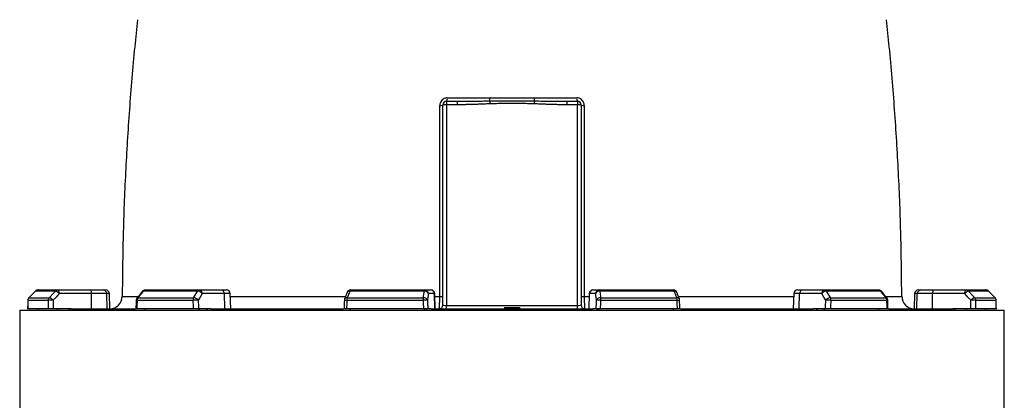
# Model space of a CAD drawing. Header units: millimetres. Extents: x 1339 to 2677, y 253 to 3684.
# Tile 12 of 14: x 1522 to 2305, y 2826 to 3128. Entities that reach past the tile are written whole.
import ezdxf

# ---------------------------------------------------------------- set-up
doc = ezdxf.new("R2010")
doc.units = ezdxf.units.MM

msp = doc.modelspace()

# ---------------------------------------------------------------- linework, layer by layer
at = {"color": 7, "linetype": 'Continuous', "lineweight": 25}
for p, q in [((1861.57, 3063.51), (1869.99, 3063.51)), ((1861.57, 3063.51), (1861.57, 3060.77)), ((1869.99, 3063.51), (1869.99, 3060.77)), ((1957.15, 3063.51), (1965.57, 3063.51)), ((1957.15, 3063.51), (1957.15, 3060.77)), ((1965.57, 3063.51), (1965.57, 3060.77)), ((1858.57, 2901.51), (1858.57, 3060.51)), ((1861.57, 3060.77), (1861.57, 2901.24)), ((1869.99, 3060.77), (1861.57, 3060.77)), ((1965.57, 3060.77), (1957.15, 3060.77)), ((1965.57, 2901.24), (1965.57, 3060.77)), ((1968.57, 3060.51), (1968.57, 2901.51)), ((1536.65, 2913.51), (1552.44, 2913.51)), ((1552.44, 2913.51), (1578.07, 2913.51)), ((1578.07, 2913.51), (1588.42, 2913.51)), ((1588.42, 2913.51), (1590.38, 2913.51)), ((1621.85, 2913.51), (1665, 2913.51)), ((1665, 2913.51), (1682.53, 2913.51)), ((1682.53, 2913.51), (1686.53, 2913.51)), ((1785.21, 2913.51), (1844.17, 2913.51)), ((1844.17, 2913.51), (1848.9, 2913.51)), ((1848.9, 2913.51), (1849.16, 2913.51)), ((1977.98, 2913.51), (1978.24, 2913.51)), ((1978.24, 2913.51), (1982.97, 2913.51)), ((1982.97, 2913.51), (2041.92, 2913.51)), ((2140.6, 2913.51), (2144.6, 2913.51)), ((2144.6, 2913.51), (2162.13, 2913.51)), ((2162.13, 2913.51), (2205.29, 2913.51)), ((2236.76, 2913.51), (2238.72, 2913.51)), ((2238.72, 2913.51), (2249.07, 2913.51)), ((2249.07, 2913.51), (2274.69, 2913.51)), ((2274.69, 2913.51), (2290.49, 2913.51)), ((1544.75, 2905.26), (1528.5, 2905.26)), ((1534.52, 2912.61), (1529.32, 2907.37)), ((1529.37, 2907.38), (1545.58, 2907.38)), ((1550.45, 2912.63), (1534.56, 2912.63)), ((1579.1, 2910.61), (1553.47, 2910.61)), ((1579.24, 2898.51), (1579.1, 2910.61)), ((1591.26, 2910.61), (1579.1, 2910.61)), ((1591.66, 2898.51), (1591.26, 2910.61)), ((1593.8, 2898.51), (1593.38, 2910.61)), ((1619.49, 2912.36), (1615.36, 2907.12)), ((1659.83, 2905.26), (1615.43, 2905.26)), ((1616.1, 2907.38), (1660.4, 2907.38)), ((1663.63, 2912.63), (1620.23, 2912.63)), ((1684.83, 2910.61), (1667.3, 2910.61)), ((1685.15, 2898.51), (1684.83, 2910.61)), ((1689.96, 2898.51), (1689.53, 2910.61)), ((1782.41, 2911.56), (1780.44, 2906.31)), ((1842.89, 2905.26), (1782.24, 2905.26)), ((1782.54, 2907.38), (1843.05, 2907.38)), ((1843.78, 2912.63), (1784.5, 2912.63)), ((1851.85, 2910.61), (1847.12, 2910.61)), ((1852.27, 2898.51), (1851.85, 2910.61)), ((1852.58, 2898.51), (1852.16, 2910.61)), ((1974.98, 2910.61), (1974.56, 2898.51)), ((1974.87, 2898.51), (1975.28, 2910.61)), ((1980.02, 2910.61), (1975.28, 2910.61)), ((2042.64, 2912.63), (1983.36, 2912.63)), ((1984.09, 2907.38), (2044.6, 2907.38)), ((2044.9, 2905.26), (1984.24, 2905.26)), ((2046.7, 2906.31), (2044.73, 2911.56)), ((2137.61, 2910.61), (2137.18, 2898.51)), ((2141.98, 2898.51), (2142.31, 2910.61)), ((2159.84, 2910.61), (2142.31, 2910.61)), ((2206.91, 2912.63), (2163.51, 2912.63)), ((2166.74, 2907.38), (2211.04, 2907.38)), ((2211.71, 2905.26), (2167.31, 2905.26)), ((2211.78, 2907.12), (2207.64, 2912.36)), ((2233.76, 2910.61), (2233.34, 2898.51)), ((2235.48, 2898.51), (2235.88, 2910.61)), ((2248.04, 2910.61), (2235.88, 2910.61)), ((2247.9, 2898.51), (2248.04, 2910.61)), ((2273.67, 2910.61), (2248.04, 2910.61)), ((2292.58, 2912.63), (2276.69, 2912.63)), ((2281.56, 2907.38), (2297.77, 2907.38)), ((2298.64, 2905.26), (2282.39, 2905.26)), ((2297.81, 2907.37), (2292.62, 2912.61)), ((2297.81, 2907.37), (2292.62, 2912.61)), ((1522.07, 2897.51), (1522.07, 2658.48)), ((1522.07, 2897.51), (2305.07, 2897.51)), ((1544.83, 2898.51), (1528.46, 2898.51)), ((1536.65, 2897.51), (1536.65, 2898.51)), ((1563.24, 2898.51), (1548.68, 2898.51)), ((1552.44, 2897.51), (1552.44, 2898.51)), ((1561.14, 2897.51), (1562.08, 2898.51)), ((1563.24, 2898.51), (1614.1, 2898.51)), ((1660.01, 2898.51), (1615.27, 2898.51)), ((1621.85, 2897.51), (1621.85, 2898.51)), ((1674.21, 2898.51), (1664.25, 2898.51)), ((1665, 2897.51), (1665, 2898.51)), ((1670.95, 2897.51), (1671.6, 2898.51)), ((1674.21, 2898.51), (1779.69, 2898.51)), ((1843.13, 2898.51), (1782.02, 2898.51)), ((1785.21, 2897.51), (1785.21, 2898.51)), ((1844.17, 2897.51), (1844.17, 2898.51)), ((1845.77, 2897.51), (1845.95, 2898.51)), ((1849.31, 2898.51), (1846.62, 2898.51)), ((1849.31, 2898.51), (1977.82, 2898.51)), ((1861.57, 2898.51), (1861.57, 2901.24)), ((1861.57, 2901.24), (1965.57, 2901.24)), ((1907.53, 2899.51), (1907.57, 2898.51)), ((1907.53, 2899.51), (1913.57, 2899.51)), ((1913.57, 2899.51), (1913.57, 2898.51)), ((1913.57, 2899.51), (1919.61, 2899.51)), ((1919.61, 2899.51), (1919.57, 2898.51)), ((1965.57, 2898.51), (1965.57, 2901.24)), ((1980.51, 2898.51), (1977.82, 2898.51)), ((1981.19, 2898.51), (1981.36, 2897.51)), ((1982.97, 2897.51), (1982.97, 2898.51)), ((2045.12, 2898.51), (1984.01, 2898.51)), ((2041.92, 2897.51), (2041.92, 2898.51)), ((2047.5, 2898.51), (2152.93, 2898.51)), ((2162.89, 2898.51), (2152.93, 2898.51)), ((2155.54, 2898.51), (2156.18, 2897.51)), ((2162.13, 2897.51), (2162.13, 2898.51)), ((2211.86, 2898.51), (2167.13, 2898.51)), ((2205.29, 2897.51), (2205.29, 2898.51)), ((2212.93, 2898.51), (2263.89, 2898.51)), ((2278.45, 2898.51), (2263.89, 2898.51)), ((2265.05, 2898.51), (2265.99, 2897.51)), ((2274.69, 2897.51), (2274.69, 2898.51)), ((2298.68, 2898.51), (2282.31, 2898.51)), ((2290.49, 2897.51), (2290.49, 2898.51)), ((2305.07, 2658.48), (2305.07, 2897.51))]:
    msp.add_line(p, q, dxfattribs=at)
at = {"color": 1, "linetype": 'Continuous', "lineweight": 25}
for p, q in [((1528.45, 2905.28), (1528.5, 2905.26)), ((1529.32, 2907.37), (1529.37, 2907.38)), ((1534.52, 2912.62), (1534.56, 2912.63)), ((1593.38, 2910.61), (1591.26, 2910.61)), ((1689.53, 2910.61), (1684.83, 2910.61)), ((1852.16, 2910.61), (1851.85, 2910.61)), ((1852.24, 2908.42), (1856.13, 2908.43)), ((1971.01, 2908.43), (1974.9, 2908.42)), ((1975.28, 2910.61), (1974.98, 2910.61)), ((2142.31, 2910.61), (2137.61, 2910.61)), ((2235.88, 2910.61), (2233.76, 2910.61)), ((2292.58, 2912.63), (2292.62, 2912.62)), ((2297.77, 2907.38), (2297.82, 2907.37)), ((2298.64, 2905.26), (2298.69, 2905.28))]:
    msp.add_line(p, q, dxfattribs=at)
at = {"color": 7, "linetype": 'Continuous', "lineweight": 25, "flags": 128}
for points in [[(1895.78, 3063.86), (1895.79, 3063.66), (1895.8, 3063.43), (1895.81, 3063.16), (1895.82, 3062.86), (1895.83, 3062.54), (1895.84, 3062.2), (1895.85, 3061.84), (1895.87, 3061.47)], [(1931.36, 3063.86), (1931.35, 3063.66), (1931.34, 3063.43), (1931.33, 3063.16), (1931.32, 3062.86), (1931.31, 3062.54), (1931.3, 3062.2), (1931.28, 3061.84), (1931.27, 3061.47)], [(1553.47, 2910.61), (1553.44, 2911.18), (1553.38, 2911.73), (1553.28, 2912.23), (1553.16, 2912.66), (1553, 2913.02), (1552.83, 2913.29), (1552.64, 2913.45), (1552.44, 2913.51)], [(1578.07, 2913.51), (1578.27, 2913.45), (1578.45, 2913.29), (1578.63, 2913.02), (1578.78, 2912.66), (1578.91, 2912.23), (1579.01, 2911.73), (1579.07, 2911.18), (1579.1, 2910.61)], [(1843.78, 2912.63), (1843.82, 2912.82), (1843.86, 2913), (1843.91, 2913.15), (1843.96, 2913.28), (1844.01, 2913.38), (1844.06, 2913.45), (1844.11, 2913.49), (1844.17, 2913.51)], [(1983.36, 2912.63), (1983.32, 2912.82), (1983.27, 2913), (1983.23, 2913.15), (1983.18, 2913.28), (1983.13, 2913.38), (1983.08, 2913.45), (1983.03, 2913.49), (1982.97, 2913.51)], [(2249.07, 2913.51), (2248.87, 2913.45), (2248.68, 2913.29), (2248.51, 2913.02), (2248.35, 2912.66), (2248.23, 2912.23), (2248.13, 2911.73), (2248.07, 2911.18), (2248.04, 2910.61)], [(2273.67, 2910.61), (2273.69, 2911.18), (2273.76, 2911.73), (2273.85, 2912.23), (2273.98, 2912.66), (2274.13, 2913.02), (2274.31, 2913.29), (2274.5, 2913.45), (2274.69, 2913.51)], [(1528.45, 2905.28), (1528.44, 2903.56), (1528.41, 2898.38)], [(1534.56, 2912.63), (1530.36, 2908.39), (1529.37, 2907.38)], [(1545.58, 2907.38), (1549.52, 2911.62), (1550.45, 2912.63)], [(1553.47, 2910.61), (1550.98, 2907.93), (1548.6, 2905.37)], [(1614.71, 2905.33), (1614.67, 2903.61), (1614.56, 2898.43)], [(1620.23, 2912.63), (1616.89, 2908.39), (1616.1, 2907.38)], [(1660.4, 2907.38), (1663.01, 2911.62), (1663.63, 2912.63)], [(1667.3, 2910.61), (1665.65, 2907.93), (1664.07, 2905.37)], [(1780.25, 2905.36), (1780.19, 2903.64), (1780.02, 2898.46)], [(1784.5, 2912.63), (1782.91, 2908.39), (1782.54, 2907.38)], [(1843.05, 2907.38), (1843.64, 2911.62), (1843.78, 2912.63)], [(1847.12, 2910.61), (1846.75, 2907.93), (1846.39, 2905.37)], [(1980.75, 2905.37), (1980.39, 2907.93), (1980.02, 2910.61)], [(1983.36, 2912.63), (1983.95, 2908.39), (1984.09, 2907.38)], [(2044.6, 2907.38), (2043.01, 2911.62), (2042.64, 2912.63)], [(2047.12, 2898.46), (2047.06, 2900.18), (2046.89, 2905.36)], [(2163.07, 2905.37), (2161.49, 2907.93), (2159.84, 2910.61)], [(2163.51, 2912.63), (2166.12, 2908.39), (2166.74, 2907.38)], [(2211.04, 2907.38), (2207.7, 2911.62), (2206.91, 2912.63)], [(2212.58, 2898.43), (2212.54, 2900.15), (2212.42, 2905.33)], [(2278.53, 2905.37), (2276.15, 2907.93), (2273.67, 2910.61)], [(2276.69, 2912.63), (2280.63, 2908.39), (2281.56, 2907.38)], [(2297.77, 2907.38), (2293.57, 2911.62), (2292.58, 2912.63)], [(2298.73, 2898.38), (2298.72, 2900.1), (2298.69, 2905.28)]]:
    msp.add_lwpolyline(points, dxfattribs=at)
at = {"color": 7, "linetype": 'Continuous', "lineweight": 25}
for centre, radius, start, end in [((1861.57, 3060.51), 3, 90, 180), ((1857.92, 3065.65), 4.23, 329.6191, 8.55626), ((1870.19, 3066.11), 25.68, 354.96804, 0.37181), ((1956.94, 3066.11), 25.68, 179.62819, 185.03196), ((1969.22, 3065.65), 4.23, 171.44374, 210.3809), ((1965.57, 3060.51), 3, 0, 90), ((1856.68, 3067.81), 7.54, 266.05071, 284.47943), ((1860.82, 3051.98), 8.82, 85.15438, 104.81071), ((1966.31, 3051.98), 8.82, 75.18929, 94.84562), ((1970.46, 3067.81), 7.54, 255.52057, 273.94929), ((1536.65, 2910.51), 3, 90, 135.25438), ((1536.65, 2910.58), 2.93, 90.08834, 135.59711), ((1552.46, 2910.76), 2.75, 90.32582, 137.14053), ((1588.34, 2910.59), 2.92, 0.41354, 88.47354), ((1590.38, 2910.51), 3, 2, 90), ((1621.85, 2910.51), 3, 90, 141.73662), ((1621.92, 2911.45), 2.06, 92.00065, 145.1156), ((1665.12, 2911.81), 1.7, 93.90783, 151.2303), ((1664.62, 2910.84), 2.69, 355.08173, 81.76482), ((1682.15, 2910.84), 2.69, 355.08176, 81.76442), ((1686.53, 2910.51), 3, 2, 90), ((1785.21, 2910.51), 3, 90, 159.44722), ((1785.56, 2912.5), 1.06, 108.89649, 173.19842), ((1844.14, 2910.53), 2.98, 1.54395, 89.57827), ((1848.88, 2910.53), 2.98, 1.54395, 89.57827), ((1849.16, 2910.51), 3, 2, 90), ((1977.98, 2910.51), 3, 90, 178), ((1978.26, 2910.53), 2.98, 90.42173, 178.45605), ((1982.99, 2910.53), 2.98, 90.42173, 178.45605), ((2041.92, 2910.51), 3, 20.55278, 90), ((2041.58, 2912.5), 1.06, 6.80158, 71.10351), ((2140.6, 2910.51), 3, 90, 178), ((2144.99, 2910.84), 2.69, 98.23558, 184.91824), ((2162.52, 2910.84), 2.69, 98.23518, 184.91827), ((2162.02, 2911.81), 1.7, 28.7697, 86.09217), ((2205.29, 2910.51), 3, 38.26338, 90), ((2205.22, 2911.45), 2.06, 34.8844, 87.99935), ((2236.76, 2910.51), 3, 90, 178), ((2238.8, 2910.59), 2.92, 91.52646, 179.58646), ((2274.68, 2910.76), 2.75, 42.85947, 89.67418), ((2290.49, 2910.51), 3, 44.74562, 90), ((2290.49, 2910.58), 2.93, 44.40289, 89.91166), ((1531.45, 2905.26), 3, 135.25506, 179.6388), ((1531.53, 2905.27), 3.03, 135.5887, 180.07672), ((1547.85, 2905.28), 3.09, 137.09749, 180.26808), ((1548.16, 2850.97), 54.4, 89.5272, 93.58602), ((1543.91, 2901.61), 6.01, 38.71064, 73.89202), ((1548.78, 2906.85), 6.01, 38.69945, 73.91052), ((1593.59, 2908.51), 10, 271.20603, 359.67637), ((1617.71, 2905.26), 3, 141.73727, 178.70342), ((1618.95, 2905.32), 3.52, 144.10038, 180.88308), ((1663.78, 2905.34), 3.96, 148.85958, 181.08418), ((1664.65, 2796.04), 109.33, 90.30201, 92.5254), ((1660.19, 2902.66), 4.73, 34.94447, 87.50213), ((1663.42, 2907.9), 4.73, 34.93922, 87.51954), ((1783.25, 2905.26), 3, 159.44764, 178.11575), ((1789.19, 2905.38), 6.95, 163.23159, 180.94627), ((1855.48, 2905.39), 12.59, 170.87676, 180.57007), ((1850.86, 2697.6), 207.82, 91.23383, 92.19764), ((1843.4, 2904.19), 3.21, 21.47771, 96.21157), ((1844.13, 2909.43), 3.21, 21.47745, 96.23007), ((1856.67, 2978.05), 69.63, 269.55516, 271.56406), ((1970.47, 2978.05), 69.63, 268.43594, 270.44484), ((1983.01, 2909.43), 3.21, 83.76993, 158.52255), ((1983.74, 2904.19), 3.21, 83.78843, 158.52229), ((1976.27, 2697.6), 207.82, 87.80236, 88.76617), ((1971.66, 2905.39), 12.59, 359.42993, 9.12324), ((2037.94, 2905.38), 6.95, 359.05373, 16.76841), ((2043.89, 2905.26), 3, 1.88425, 20.55236), ((2163.71, 2907.9), 4.73, 92.48046, 145.06078), ((2166.95, 2902.66), 4.73, 92.49787, 145.05553), ((2162.49, 2796.04), 109.33, 87.4746, 89.69799), ((2163.35, 2905.34), 3.96, 358.91582, 31.14042), ((2208.19, 2905.32), 3.52, 359.11692, 35.89962), ((2209.43, 2905.26), 3, 1.29658, 38.26273), ((2233.55, 2908.51), 10, 180.17638, 268.79373), ((2278.36, 2906.85), 6.01, 106.08948, 141.30055), ((2283.23, 2901.61), 6.01, 106.10798, 141.28936), ((2278.98, 2850.97), 54.4, 86.41398, 90.4728), ((2279.29, 2905.28), 3.09, 359.73192, 42.90251), ((2295.61, 2905.27), 3.03, 359.92328, 44.4113), ((2295.69, 2905.26), 3, 0.3612, 44.74494), ((1855.57, 2901.51), 3, 270, 0), ((1971.57, 2901.51), 3, 180, 270)]:
    msp.add_arc(centre, radius, start, end, dxfattribs=at)
at = {"color": 1, "linetype": 'Continuous', "lineweight": 25}
for centre, radius, start, end in [((1615.37, 2908.47), 3.2, 258.15699, 271.01783), ((1615.98, 2906.54), 0.854, 82.22547, 136.96374), ((1620.12, 2911.78), 0.854, 82.18, 137.01496), ((1783.16, 2944.01), 38.76, 265.69568, 268.64462), ((1782.24, 2905.37), 2.03, 81.64914, 152.32481), ((1784.21, 2910.61), 2.03, 81.62022, 152.41936), ((2042.93, 2910.61), 2.03, 27.53821, 98.3875), ((2044.9, 2905.37), 2.03, 27.67519, 98.35086), ((2044.63, 2930.91), 25.64, 270.60118, 275.05852), ((2207.02, 2911.78), 0.855, 42.99372, 97.81423), ((2211.16, 2906.54), 0.854, 43.03626, 97.77453), ((2211.77, 2908.47), 3.2, 268.98217, 281.84301)]:
    msp.add_arc(centre, radius, start, end, dxfattribs=at)
at = {"color": 7, "linetype": 'Continuous', "lineweight": 25}
for centre, major_axis, ratio, start_param, end_param in [((1913.57, 2827.54), (68.07, 11125.18), 0.034655, 1.564022, 1.56463), ((1913.57, 2827.54), (-134.05, 11125.18), 0.033063, 1.563412, 1.564019), ((1914.59, 2827.65), (-133.02, 11125.18), 0.03281, 1.563418, 1.564035), ((1913.57, 2827.54), (251.83, 11125.18), 0.026944, 1.56442, 1.565028), ((1913.57, 2827.54), (-300.06, 11125.18), 0.022604, 1.563201, 1.563808), ((1915.87, 2827.65), (-297.76, 11125.18), 0.022431, 1.56321, 1.563827), ((1913.57, 2827.54), (367.94, 11125.18), 0.012023, 1.564208, 1.564815), ((1913.57, 2827.54), (-385.57, 11125.18), 0.006103, 1.563599, 1.564206), ((1916.52, 2827.65), (-382.61, 11125.18), 0.006057, 1.563602, 1.564219), ((1910.62, 2827.65), (382.61, 11125.18), 0.006057, 4.718966, 4.719583), ((1913.57, 2827.54), (385.57, 11125.18), 0.006103, 4.718979, 4.719586), ((1913.57, 2827.54), (-367.94, 11125.18), 0.012023, 4.71837, 4.718977), ((1911.27, 2827.65), (297.76, 11125.18), 0.022431, 4.719358, 4.719975), ((1913.57, 2827.54), (300.06, 11125.18), 0.022604, 4.719377, 4.719984), ((1913.57, 2827.54), (-251.83, 11125.18), 0.026944, 4.718158, 4.718765), ((1912.54, 2827.65), (133.02, 11125.18), 0.03281, 4.71915, 4.719767), ((1913.57, 2827.54), (134.05, 11125.18), 0.033063, 4.719166, 4.719773), ((1913.57, 2827.54), (-68.07, 11125.18), 0.034655, 4.718555, 4.719163), ((1861.57, 2901.51), (3, 0), 0.087156, 3.141593, 4.712389), ((1965.57, 2901.51), (3, 0), 0.087156, 4.712389, 6.283185)]:
    msp.add_ellipse(centre, major_axis=major_axis, ratio=ratio, start_param=start_param, end_param=end_param, dxfattribs=at)
for points, knots in [([(1615.81, 3128.4), (1615.02, 3121.23), (1612.4, 3097.43), (1609.15, 3056.89), (1606.06, 3006.8), (1604.12, 2957.31), (1603.78, 2924.52), (1603.61, 2908.46)], [0, 0, 0, 0, 0.098178, 0.325878, 0.553582, 0.78133, 1, 1, 1, 1]), ([(2223.52, 2908.46), (2223.36, 2924.52), (2223.02, 2957.31), (2221.08, 3006.8), (2217.99, 3056.89), (2214.74, 3097.44), (2212.12, 3121.23), (2211.33, 3128.4)], [0, 0, 0, 0, 0.218663, 0.446406, 0.674104, 0.901798, 1, 1, 1, 1]), ([(1862.1, 3066.28), (1861.61, 3066.24), (1860.47, 3066.16), (1858.79, 3065.38), (1857.34, 3064.03), (1856.35, 3062.26), (1856.23, 3060.94), (1856.16, 3060.28)], [0, 0, 0, 0, 0.159482, 0.370763, 0.57997, 0.789804, 1, 1, 1, 1]), ([(1862.1, 3066.28), (1867.69, 3066.28), (1878.89, 3066.28), (1890.21, 3066.28), (1895.88, 3066.28)], [0, 0, 0, 0, 0.4991429, 1, 1, 1, 1]), ([(1869.99, 3063.51), (1874.59, 3063.54), (1883.18, 3063.61), (1891.78, 3063.78), (1895.78, 3063.86)], [0, 0, 0, 0, 0.535074, 1, 1, 1, 1]), ([(1895.78, 3063.86), (1897.78, 3063.88), (1905.63, 3063.99), (1917.5, 3064.01), (1927.36, 3063.9), (1931.36, 3063.86)], [0, 0, 0, 0, 0.168614, 0.662362, 1, 1, 1, 1]), ([(1931.27, 3061.47), (1930.55, 3061.49), (1929.09, 3061.54), (1926.91, 3061.6), (1924.71, 3061.65), (1922.51, 3061.7), (1920.29, 3061.73), (1918.06, 3061.75), (1915.82, 3061.77), (1912.82, 3061.77), (1909.09, 3061.76), (1904.64, 3061.7), (1900.24, 3061.61), (1897.32, 3061.52), (1895.87, 3061.47)], [0, 0, 0, 0, 0.061405, 0.123121, 0.185148, 0.247488, 0.310142, 0.373112, 0.436398, 0.500001, 0.62689, 0.752513, 0.87688, 1, 1, 1, 1]), ([(1895.88, 3066.28), (1901.34, 3066.25), (1911.65, 3066.2), (1923.46, 3066.26), (1929.79, 3066.27), (1931.26, 3066.28)], [0, 0, 0, 0, 0.463026, 0.875038, 1, 1, 1, 1]), ([(1931.26, 3066.28), (1936.91, 3066.28), (1948.23, 3066.28), (1959.43, 3066.28), (1965.03, 3066.28)], [0, 0, 0, 0, 0.499137, 1, 1, 1, 1]), ([(1931.36, 3063.86), (1935.99, 3063.76), (1944.59, 3063.59), (1953.18, 3063.53), (1957.15, 3063.51)], [0, 0, 0, 0, 0.537789, 1, 1, 1, 1]), ([(1970.98, 3060.28), (1970.95, 3060.72), (1970.88, 3061.81), (1970.18, 3063.49), (1968.84, 3065.03), (1967.05, 3066.08), (1965.71, 3066.21), (1965.03, 3066.28)], [0, 0, 0, 0, 0.138938, 0.350661, 0.565771, 0.783142, 1, 1, 1, 1]), ([(1856.13, 2908.43), (1856.13, 2910.43), (1856.13, 2920.43), (1856.14, 2946.43), (1856.15, 2986.42), (1856.16, 3023.61), (1856.16, 3048.22), (1856.16, 3056.86), (1856.16, 3060.28)], [0, 0, 0, 0, 0.03947, 0.197347, 0.513191, 0.829034, 0.932219, 1, 1, 1, 1]), ([(1895.87, 3061.47), (1895.08, 3061.44), (1892.92, 3061.36), (1889.55, 3061.24), (1886.03, 3061.11), (1882.74, 3061), (1879.64, 3060.91), (1876.73, 3060.84), (1874.24, 3060.8), (1872.08, 3060.77), (1870.67, 3060.77), (1869.99, 3060.77)], [0, 0, 0, 0, 0.091689, 0.250006, 0.390264, 0.500012, 0.631428, 0.750003, 0.837269, 0.9206, 1, 1, 1, 1]), ([(1957.15, 3060.77), (1956.64, 3060.77), (1955.6, 3060.77), (1954.01, 3060.78), (1952.36, 3060.8), (1950.22, 3060.84), (1947.5, 3060.91), (1944.39, 3061), (1941.1, 3061.11), (1937.58, 3061.24), (1934.22, 3061.36), (1932.06, 3061.44), (1931.27, 3061.47)], [0, 0, 0, 0, 0.059181, 0.120573, 0.184177, 0.249995, 0.368572, 0.499991, 0.609738, 0.749996, 0.908312, 1, 1, 1, 1]), ([(1970.98, 3060.28), (1970.98, 3056.86), (1970.98, 3041.66), (1970.98, 3014.67), (1970.99, 2979.29), (1971, 2943.87), (1971.01, 2920.24), (1971.01, 2908.43)], [0, 0, 0, 0, 0.067781, 0.30072, 0.53366, 0.766831, 1, 1, 1, 1]), ([(1855.57, 2898.51), (1855.63, 2898.62), (1855.76, 2898.85), (1855.93, 2900.62), (1856.05, 2903.22), (1856.12, 2905.99), (1856.13, 2907.77), (1856.13, 2908.43)], [0, 0, 0, 0, 0.219618, 0.439659, 0.658614, 0.874543, 1, 1, 1, 1]), ([(1971.01, 2908.43), (1971.02, 2907.32), (1971.03, 2905.1), (1971.13, 2902.15), (1971.27, 2899.91), (1971.42, 2898.69), (1971.53, 2898.56), (1971.57, 2898.51)], [0, 0, 0, 0, 0.212064, 0.423659, 0.636373, 0.85208, 1, 1, 1, 1]), ([(1548.68, 2898.51), (1548.36, 2898.51), (1547.7, 2898.51), (1546.68, 2898.51), (1545.78, 2898.51), (1545.15, 2898.51), (1544.92, 2898.51), (1544.83, 2898.51)], [0, 0, 0, 0, 0.213668, 0.427326, 0.641047, 0.854889, 1, 1, 1, 1]), ([(1615.27, 2898.51), (1615.09, 2898.51), (1614.71, 2898.51), (1614.51, 2898.51), (1614.57, 2898.51), (1614.57, 2898.51)], [0, 0, 0, 0, 0.479077, 0.958153, 1, 1, 1, 1]), ([(1664.25, 2898.51), (1664.01, 2898.51), (1663.53, 2898.51), (1662.55, 2898.51), (1661.53, 2898.51), (1660.65, 2898.51), (1660.19, 2898.51), (1660.01, 2898.51)], [0, 0, 0, 0, 0.213661, 0.427323, 0.641046, 0.854893, 1, 1, 1, 1]), ([(1782.02, 2898.51), (1781.71, 2898.51), (1781.09, 2898.51), (1780.43, 2898.51), (1780.06, 2898.51), (1780.06, 2898.51), (1780.06, 2898.51)], [0, 0, 0, 0, 0.2748051, 0.5496159, 0.8243444, 1, 1, 1, 1]), ([(1846.62, 2898.51), (1846.53, 2898.51), (1846.35, 2898.51), (1845.69, 2898.51), (1844.82, 2898.51), (1843.92, 2898.51), (1843.36, 2898.51), (1843.13, 2898.51)], [0, 0, 0, 0, 0.213666, 0.427327, 0.641046, 0.854889, 1, 1, 1, 1]), ([(1984.01, 2898.51), (1983.67, 2898.51), (1983, 2898.51), (1982.02, 2898.51), (1981.21, 2898.51), (1980.7, 2898.51), (1980.57, 2898.51), (1980.51, 2898.51)], [0, 0, 0, 0, 0.213992, 0.427981, 0.641916, 0.855725, 1, 1, 1, 1]), ([(2047.11, 2898.51), (2047.08, 2898.51), (2047.02, 2898.51), (2046.52, 2898.51), (2045.85, 2898.51), (2045.33, 2898.51), (2045.12, 2898.51)], [0, 0, 0, 0, 0.264867, 0.539218, 0.813723, 1, 1, 1, 1]), ([(2167.13, 2898.51), (2166.85, 2898.51), (2166.29, 2898.51), (2165.27, 2898.51), (2164.26, 2898.51), (2163.43, 2898.51), (2163.04, 2898.51), (2162.89, 2898.51)], [0, 0, 0, 0, 0.213994, 0.427987, 0.64192, 0.855731, 1, 1, 1, 1]), ([(2212.54, 2898.51), (2212.55, 2898.51), (2212.58, 2898.51), (2212.33, 2898.51), (2212, 2898.51), (2211.86, 2898.51)], [0, 0, 0, 0, 0.197145, 0.675446, 1, 1, 1, 1]), ([(2282.31, 2898.51), (2282.16, 2898.51), (2281.87, 2898.51), (2281.08, 2898.51), (2280.14, 2898.51), (2279.21, 2898.51), (2278.67, 2898.51), (2278.45, 2898.51)], [0, 0, 0, 0, 0.21399, 0.427985, 0.641916, 0.855726, 1, 1, 1, 1])]:
    msp.add_open_spline(points, degree=3, knots=knots, dxfattribs=at)
at = {"color": 1, "linetype": 'Continuous', "lineweight": 25}
for points, knots in [([(1603.65, 2908.46), (1603.63, 2908.46), (1603.46, 2908.46), (1604.1, 2908.46), (1605.61, 2908.45), (1608.1, 2908.43), (1611.65, 2908.41), (1614.43, 2908.4), (1616.3, 2908.39), (1616.36, 2908.39)], [0, 0, 0, 0, 0.022719, 0.221101, 0.412854, 0.604753, 0.796505, 0.993799, 1, 1, 1, 1]), ([(1689.61, 2908.25), (1691.65, 2908.25), (1697.62, 2908.25), (1708.26, 2908.26), (1721.58, 2908.26), (1735.68, 2908.27), (1750.47, 2908.29), (1765.29, 2908.31), (1775.57, 2908.32), (1780.79, 2908.33), (1781.19, 2908.33)], [0, 0, 0, 0, 0.078237, 0.229849, 0.381345, 0.537237, 0.693256, 0.849148, 0.988422, 1, 1, 1, 1]), ([(2045.94, 2908.33), (2046.64, 2908.33), (2053.53, 2908.32), (2065.22, 2908.3), (2080.97, 2908.28), (2095.34, 2908.27), (2109.19, 2908.26), (2122.36, 2908.25), (2131.82, 2908.25), (2136.64, 2908.25), (2137.52, 2908.25)], [0, 0, 0, 0, 0.020088, 0.198547, 0.35143, 0.504791, 0.658396, 0.812002, 0.965364, 1, 1, 1, 1]), ([(2210.77, 2908.39), (2211.33, 2908.39), (2213.63, 2908.4), (2216.7, 2908.42), (2219.97, 2908.44), (2222.17, 2908.45), (2223.4, 2908.46), (2223.44, 2908.46), (2223.45, 2908.46)], [0, 0, 0, 0, 0.063387, 0.260788, 0.458186, 0.655264, 0.851716, 1, 1, 1, 1])]:
    msp.add_open_spline(points, degree=3, knots=knots, dxfattribs=at)

doc.saveas('drawing.dxf')
